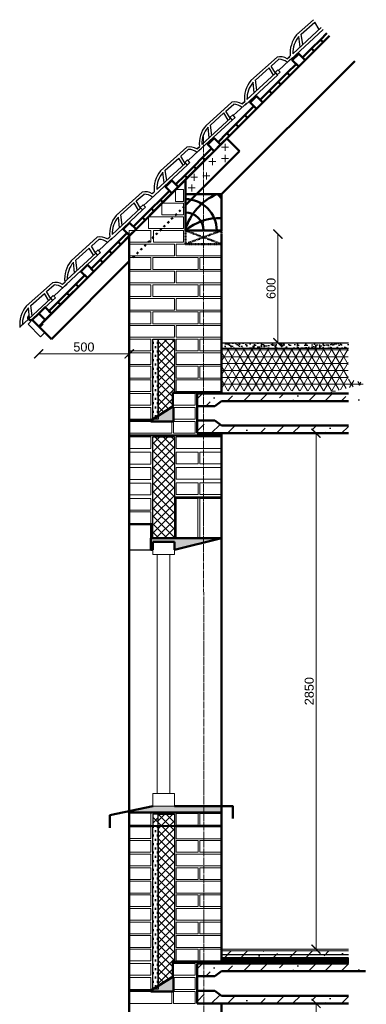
# Model space of a CAD drawing. Header units: millimetres. Extents: x -2096172177 to 2055029645, y -728784453 to 1899906214.
# Tile 87 of 109: x 3662995 to 3664908, y 1854601 to 1860041. Entities that reach past the tile are written whole.
import ezdxf

# ---------------------------------------------------------------- set-up
doc = ezdxf.new("R2010")
doc.units = ezdxf.units.MM
doc.linetypes.add('ACAD_ISO03W100', pattern=[30, 12, -18])
doc.linetypes.add('DASHDOT_axis', pattern=[24, 20, -1.5, 1, -1.5])
for name, color, linetype, lineweight in [('Кирпич', 10, 'Continuous', 20), ('Наружные стены', 1, 'Continuous', 50), ('окна', 4, 'Continuous', 20), ('Оси', 40, 'Continuous', 18), ('Толщины привязок', 130, 'Continuous', 18), ('Уровни пола', 240, 'Continuous', 50), ('черепица', 20, 'Continuous', 30), ('Штриховки', 212, 'Continuous', 25)]:
    doc.layers.add(name, color=color, linetype=linetype, lineweight=lineweight)
doc.styles.add('стиль для стен', font='arial.ttf')
doc.linetypes.add('ограждение1', pattern='A,6.35,-2.54,[133,ltypeshp.shx,S=2.54,R=0,X=-2.54,Y=0],-2.54,25.4', length=36.83)
doc.dimstyles.new('размеры плит', dxfattribs={"dimtxt": 2.5, "dimasz": 2.5, "dimexe": 1.25, "dimexo": 0.625, "dimtad": 1, "dimtxsty": 'стиль для стен', "dimblk": 'ARCHTICK', "dimcen": 2.5, "dimse1": 1, "dimse2": 1, "dimclrt": 3, "dimadec": 0, "dimazin": 0, "dimtfac": 1, "dimtmove": 0, "dimatfit": 3, "dimldrblk": 'CLOSEDBLANK', "dimfxl": 0, "dimarcsym": 0})
pattern_1 = [(45, (1000.42, -18322.34), (33.6759605, 123.4785217), [158.75, -31.75, 0, -31.75])]

# ---------------------------------------------------------------- blocks, each defined once
blk = doc.blocks.new('_ArchTick')
at = {"color": 0, "linetype": 'ByBlock', "const_width": 0.15}
blk.add_lwpolyline([(-0.5, -0.5), (0.5, 0.5)], dxfattribs=at)
blk = doc.blocks.new('*D533')
at = {"layer": 'Defpoints', "color": 0, "transparency": 16777216}
for p in [(1833959.014081, 960377.981768), (1833959.014081, 960377.981768), (1833959.014081, 957527.981768)]:
    blk.add_point(p, dxfattribs=at)
at = {"layer": 'Уровни пола', "color": 0, "lineweight": -2, "transparency": 16777216}
blk.add_line((1833959.014081, 957527.981768), (1833959.014081, 960377.981768), dxfattribs=at)
at = {"layer": 'Уровни пола', "color": 0, "lineweight": -2, "transparency": 16777216, "xscale": 50, "yscale": 50, "zscale": 50}
for p, rotation in [((1833959.014081, 960377.981768), 90), ((1833959.014081, 957527.981768), 270)]:
    blk.add_blockref('_ArchTick', p, dxfattribs=dict(at, rotation=rotation))
at = {"layer": 'Уровни пола', "color": 3, "transparency": 16777216, "insert": (1833921.514081, 958952.981768), "char_height": 50, "attachment_point": 5, "rotation": 90, "style": 'стиль для стен'}
blk.add_mtext('2850', dxfattribs=at)
blk = doc.blocks.new('_ClosedBlank')
at = {"color": 0, "linetype": 'ByBlock', "lineweight": -2}
for p, q in [((-1, 0.2), (0, 0)), ((-1, 0.2), (-1, -0.2)), ((0, 0), (-1, -0.2))]:
    blk.add_line(p, q, dxfattribs=at)
blk = doc.blocks.new('*D534')
at = {"layer": 'Defpoints', "color": 0, "transparency": 16777216}
for p in [(1833472.5, 957228), (1833959, 957228), (1833472.5, 954378)]:
    blk.add_point(p, dxfattribs=at)
at = {"layer": 'Уровни пола', "color": 0, "lineweight": -2, "transparency": 16777216}
blk.add_line((1833959, 954378), (1833959, 957228), dxfattribs=at)
at = {"layer": 'Уровни пола', "color": 0, "lineweight": -2, "transparency": 16777216, "xscale": 50, "yscale": 50, "zscale": 50}
for p, rotation in [((1833959, 957228), 90), ((1833959, 954378), 270)]:
    blk.add_blockref('_ArchTick', p, dxfattribs=dict(at, rotation=rotation))
at = {"layer": 'Уровни пола', "color": 3, "transparency": 16777216, "insert": (1833921.5, 955803), "char_height": 50, "attachment_point": 5, "rotation": 90, "style": 'стиль для стен'}
blk.add_mtext('2850', dxfattribs=at)
blk = doc.blocks.new('*D535')
at = {"layer": 'Defpoints', "color": 0, "transparency": 16777216}
for p in [(1833437.6, 961478), (1833748.4, 961478), (1833437.6, 960878)]:
    blk.add_point(p, dxfattribs=at)
at = {"layer": 'Уровни пола', "color": 0, "lineweight": -2, "transparency": 16777216}
blk.add_line((1833748.4, 960878), (1833748.4, 961478), dxfattribs=at)
at = {"layer": 'Уровни пола', "color": 0, "lineweight": -2, "transparency": 16777216, "xscale": 50, "yscale": 50, "zscale": 50}
for p, rotation in [((1833748.4, 961478), 90), ((1833748.4, 960878), 270)]:
    blk.add_blockref('_ArchTick', p, dxfattribs=dict(at, rotation=rotation))
at = {"layer": 'Уровни пола', "color": 3, "transparency": 16777216, "insert": (1833710.9, 961178), "char_height": 50, "attachment_point": 5, "rotation": 90, "style": 'стиль для стен'}
blk.add_mtext('600', dxfattribs=at)
blk = doc.blocks.new('*D536')
at = {"layer": 'Defpoints', "color": 0, "transparency": 16777216}
for p in [(1832427.6, 960936.6), (1832927.6, 960936.6), (1832927.6, 960816.6)]:
    blk.add_point(p, dxfattribs=at)
at = {"layer": 'Уровни пола', "color": 0, "lineweight": -2, "transparency": 16777216}
blk.add_line((1832427.6, 960816.6), (1832927.6, 960816.6), dxfattribs=at)
at = {"layer": 'Уровни пола', "color": 0, "lineweight": -2, "transparency": 16777216, "xscale": 50, "yscale": 50, "zscale": 50, "rotation": 180}
blk.add_blockref('_ArchTick', (1832427.6, 960816.6), dxfattribs=at)
at = {"layer": 'Уровни пола', "color": 0, "lineweight": -2, "transparency": 16777216, "xscale": 50, "yscale": 50, "zscale": 50}
blk.add_blockref('_ArchTick', (1832927.6, 960816.6), dxfattribs=at)
at = {"layer": 'Уровни пола', "color": 3, "transparency": 16777216, "insert": (1832677.6, 960854.1), "char_height": 50, "attachment_point": 5, "style": 'стиль для стен'}
blk.add_mtext('500', dxfattribs=at)
blk = doc.blocks.new('Фасад (на основе 1 эт)')
at = {"layer": 'Уровни пола', "linetype": 'ограждение1', "ltscale": 10}
h = blk.add_hatch(dxfattribs=at)
h.set_pattern_fill('DOTS', color=5, scale=15)
h.set_pattern_definition([(0, (2203.427, -13502.5), (11.90625, 23.8125), [0, -23.8125])])
h.paths.add_polyline_path([(1833087.585, 960897.983), (1833057.584, 960897.983), (1833057.584, 960455.783), (1833087.585, 960455.783)])
at = {"layer": 'Уровни пола', "lineweight": 30}
h = blk.add_hatch(dxfattribs=at)
h.set_pattern_fill('AR-SAND', color=5, scale=0.03)
h.set_pattern_definition([(37.5, (1000.422, -18322.34), (-0.96001878, 29.36479424), [0, -23.1648, 0, -25.908, 0, -24.765]), (7.5, (1000.42, -18322.34), (26.971397, 43.009506), [0, -12.4968, 0, -20.8788, 0, -8.001]), (327.5, (981.676, -18322.34), (47.4595422, 0.08623108), [0, -7.62, 0, -27.432, 0, -35.814]), (317.5, (981.676, -18322.34), (45.81338715, 13.3757594), [0, -3.81, 0, -17.9832, 0, -20.574])])
h.paths.add_polyline_path([(1834137.584, 960847.982), (1834137.584, 960877.982), (1833437.584, 960877.982), (1833437.584, 960847.982)])
at = {"layer": 'Уровни пола', "lineweight": 20}
h = blk.add_hatch(dxfattribs=at)
h.set_pattern_fill('NET3', color=3, scale=0.6)
h.set_pattern_definition([(0, (999.414, -18322.34), (0, 38.1), []), (60, (999.414, -18322.34), (-32.9955679, 19.05), []), (120, (999.414, -18322.34), (-32.9955679, -19.05), [])])
h.paths.add_polyline_path([(1834136.576, 960847.981), (1833436.576, 960847.981), (1833436.576, 960832.983), (1833436.576, 960822.982), (1833436.576, 960822.982), (1833436.576, 960757.982), (1833436.576, 960747.982), (1833436.576, 960747.982), (1833436.576, 960682.982), (1833436.576, 960672.981), (1833436.576, 960672.981), (1833436.576, 960607.981), (1833436.576, 960612.698), (1834056.576, 960612.698), (1834036.576, 960602.981), (1834236.576, 960652.981), (1834136.576, 960677.981)])
at = {"layer": 'Уровни пола'}
h = blk.add_hatch(color=5, dxfattribs=at)
h.dxf.hatch_style = 1
h.paths.add_polyline_path([(1833172.584, 960520.482), (1833172.584, 960521.27), (1833162.094, 960521.27), (1833047.163, 960449.307), (1833047.163, 960442.982), (1833162.584, 960442.982), (1833172.584, 960442.982), (1833172.584, 960455.482), (1833172.584, 960455.482)])
h = blk.add_hatch(color=5, dxfattribs=at)
h.dxf.hatch_style = 1
h.paths.add_polyline_path([(1833436.927, 959797.397), (1833436.927, 959797.561), (1833047.584, 959797.561), (1833047.584, 959732.982), (1833057.584, 959732.982), (1833057.584, 959777.982), (1833177.584, 959777.982), (1833177.584, 959732.982)])
h = blk.add_hatch(color=5, dxfattribs=at)
h.dxf.hatch_style = 1
h.paths.add_polyline_path([(1833437.584, 958317.982), (1833177.741, 958317.982), (1833057.584, 958317.982), (1832927.584, 958290.588), (1832927.584, 958283.011), (1833437.584, 958283.011)])
at = {"layer": 'Уровни пола', "linetype": 'ограждение1', "ltscale": 10}
h = blk.add_hatch(dxfattribs=at)
h.set_pattern_fill('DOTS', color=5, scale=15)
h.set_pattern_definition([(0, (2203.427, -16652.5), (11.90625, 23.8125), [0, -23.8125])])
h.paths.add_polyline_path([(1833087.584, 958207.529), (1833057.584, 958207.529), (1833057.584, 957305.783), (1833087.585, 957305.783)])
at = {"layer": 'Уровни пола'}
h = blk.add_hatch(color=5, dxfattribs=at)
h.dxf.hatch_style = 1
h.paths.add_polyline_path([(1833172.584, 957370.482), (1833172.584, 957371.27), (1833162.094, 957371.27), (1833047.163, 957299.307), (1833047.163, 957292.982), (1833172.584, 957292.982), (1833172.584, 957305.482), (1833172.584, 957305.482)])
at = {"layer": 'Штриховки', "linetype": 'Continuous', "lineweight": 25}
h = blk.add_hatch(dxfattribs=at)
h.set_pattern_fill('ANSI37', color=256, scale=0.5)
h.set_pattern_definition([(45, (1000.422, -15172.34), (-22.4506403, 22.4506403), []), (135, (1000.422, -15172.34), (-22.4506403, -22.4506403), [])])
h.paths.add_polyline_path([(1833177.585, 960897.983), (1833087.585, 960897.983), (1833087.585, 960474.616), (1833162.094, 960521.27), (1833168.113, 960525.039), (1833168.113, 960602.982), (1833177.585, 960602.982)])
at = {"layer": 'Штриховки'}
h = blk.add_hatch(dxfattribs=at)
h.set_pattern_fill('ANSI36', color=5, scale=20)
h.set_pattern_definition([(45, (1000.42, -15172.34), (33.6759605, 123.4785217), [158.75, -31.75, 0, -31.75])])
h.paths.add_polyline_path([(1834137.584, 960420.416), (1834115.064, 960420.416), (1833436.488, 960420.416), (1833400.21, 960447.833), (1833302.584, 960447.833), (1833302.584, 960377.982), (1834137.584, 960377.982)])
h.paths.add_polyline_path([(1834228.513, 960555.25), (1834057.584, 960597.982), (1833302.584, 960597.982), (1833302.584, 960527.833), (1833400.21, 960527.833), (1833436.488, 960555.25)])
at = {"layer": 'Штриховки', "linetype": 'Continuous', "lineweight": 25}
h = blk.add_hatch(dxfattribs=at)
h.set_pattern_fill('ANSI37', color=256, scale=0.5)
h.set_pattern_definition([(45, (1000.422, -15221.694), (-22.4506403, 22.4506403), []), (135, (1000.422, -15221.694), (-22.4506403, -22.4506403), [])])
h.paths.add_polyline_path([(1833057.584, 959797.982), (1833176.927, 959797.982), (1833176.927, 960358.581), (1833057.584, 960358.581)])
h = blk.add_hatch(dxfattribs=at)
h.set_pattern_fill('ANSI37', color=256, scale=0.5)
h.set_pattern_definition([(45, (2203.427, -16652.5), (-22.4506403, 22.4506403), []), (135, (2203.427, -16652.5), (-22.4506403, -22.4506403), [])])
h.paths.add_polyline_path([(1833087.585, 958272.984), (1833057.584, 958272.984), (1833057.584, 958207.529), (1833087.585, 958207.529)])
h = blk.add_hatch(dxfattribs=at)
h.set_pattern_fill('ANSI37', color=256, scale=0.5)
h.set_pattern_definition([(45, (1000.422, -18322.34), (-22.4506403, 22.4506403), []), (135, (1000.422, -18322.34), (-22.4506403, -22.4506403), [])])
h.paths.add_polyline_path([(1833177.585, 958272.984), (1833087.585, 958272.984), (1833087.585, 957324.616), (1833162.094, 957371.27), (1833168.113, 957375.039), (1833168.113, 957452.982), (1833177.585, 957452.982)])
at = {"layer": 'Штриховки'}
h = blk.add_hatch(color=6, dxfattribs=at)
h.dxf.hatch_style = 1
h.paths.add_polyline_path([(1833437.584, 957527.982), (1833437.584, 957517.982), (1834137.584, 957517.982), (1834137.584, 957527.982)])
h = blk.add_hatch(dxfattribs=at)
h.set_pattern_fill('ANSI36', color=5, scale=20)
h.set_pattern_definition(pattern_1)
h.paths.add_polyline_path([(1833437.584, 957517.982), (1833437.584, 957477.982), (1834137.584, 957477.982), (1834137.584, 957517.982)])
h = blk.add_hatch(dxfattribs=at)
h.set_pattern_fill('ANSI36', color=5, scale=20)
h.set_pattern_definition(pattern_1)
h.paths.add_polyline_path([(1834123.606, 957405.25), (1834228.513, 957405.25), (1834137.584, 957427.982), (1834137.584, 957447.982), (1833437.584, 957447.982), (1833302.584, 957447.982), (1833302.584, 957377.833), (1833400.21, 957377.833), (1833436.488, 957405.25)])
h.paths.add_polyline_path([(1834137.584, 957270.416), (1834115.064, 957270.416), (1833436.488, 957270.416), (1833400.21, 957297.833), (1833302.584, 957297.833), (1833302.584, 957227.982), (1834137.584, 957227.982)])
at = {"layer": 'Штриховки', "linetype": 'Continuous', "lineweight": 25}
h = blk.add_hatch(dxfattribs=at)
h.set_pattern_fill('ANSI37', color=256, scale=0.3)
h.set_pattern_definition([(45, (1000.4216, -18322.3406), (-0.6735192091, 0.6735192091), []), (135, (1000.4216, -18322.3406), (-0.6735192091, -0.6735192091), [])])
h.paths.add_polyline_path([(1834137.584, 957477.982), (1833437.584, 957477.982), (1833437.584, 957462.983), (1833437.584, 957447.982), (1834137.584, 957447.982)])
at = {"layer": 'Кирпич', "ltscale": 100}
for points in [[(1833183.87, 961723.956), (1833227.584, 961723.956), (1833227.584, 961658.956), (1833183.87, 961658.956)], [(1833108.544, 961648.88), (1833227.584, 961648.88), (1833227.584, 961583.88), (1833108.544, 961583.88)], [(1833033.882, 961573.805), (1833227.584, 961573.805), (1833227.584, 961508.805), (1833033.882, 961508.805)], [(1832927.584, 961498.729), (1833047.584, 961498.729), (1833047.584, 961433.729), (1832927.584, 961433.729)], [(1833061.584, 961498.581), (1833226.584, 961498.581), (1833226.584, 961433.581), (1833061.584, 961433.581)], [(1832927.584, 961423.279), (1833177.584, 961423.279), (1833177.584, 961358.279), (1832927.584, 961358.279)], [(1833187.584, 961423.131), (1833437.584, 961423.131), (1833437.584, 961358.131), (1833187.584, 961358.131)], [(1832927.584, 961348.204), (1833047.584, 961348.204), (1833047.584, 961283.204), (1832927.584, 961283.204)], [(1833057.584, 961348.204), (1833307.584, 961348.204), (1833307.584, 961283.204), (1833057.584, 961283.204)], [(1833317.584, 961348.204), (1833437.584, 961348.204), (1833437.584, 961283.204), (1833317.584, 961283.204)], [(1832927.584, 961273.205), (1833177.584, 961273.205), (1833177.584, 961208.205), (1832927.584, 961208.205)], [(1833187.584, 961273.057), (1833437.584, 961273.057), (1833437.584, 961208.057), (1833187.584, 961208.057)], [(1832927.584, 961198.13), (1833047.584, 961198.13), (1833047.584, 961133.13), (1832927.584, 961133.13)], [(1833057.584, 961198.13), (1833307.584, 961198.13), (1833307.584, 961133.13), (1833057.584, 961133.13)], [(1833317.584, 961198.131), (1833437.584, 961198.131), (1833437.584, 961133.131), (1833317.584, 961133.131)], [(1832927.584, 961123.131), (1833177.584, 961123.131), (1833177.584, 961058.131), (1832927.584, 961058.131)], [(1833187.584, 961122.983), (1833437.584, 961122.983), (1833437.584, 961057.983), (1833187.584, 961057.983)], [(1832927.584, 961048.056), (1833047.584, 961048.056), (1833047.584, 960983.056), (1832927.584, 960983.056)], [(1833057.584, 961048.056), (1833307.584, 961048.056), (1833307.584, 960983.056), (1833057.584, 960983.056)], [(1833317.584, 961048.057), (1833437.584, 961048.057), (1833437.584, 960983.057), (1833317.584, 960983.057)], [(1832927.584, 960973.057), (1833177.584, 960973.057), (1833177.584, 960908.057), (1832927.584, 960908.057)], [(1833187.584, 960973.056), (1833437.584, 960973.056), (1833437.584, 960908.056), (1833187.584, 960908.056)], [(1832927.584, 960897.982), (1833047.584, 960897.982), (1833047.584, 960832.982), (1832927.584, 960832.982)], [(1833187.584, 960897.983), (1833307.584, 960897.983), (1833307.584, 960832.983), (1833187.584, 960832.983)], [(1833317.584, 960897.983), (1833437.584, 960897.983), (1833437.584, 960832.983), (1833317.584, 960832.983)], [(1832927.584, 960822.982), (1833047.584, 960822.982), (1833047.584, 960757.982), (1832927.584, 960757.982)], [(1833187.584, 960822.983), (1833437.584, 960822.983), (1833437.584, 960757.983), (1833187.584, 960757.983)], [(1832927.584, 960747.982), (1833047.584, 960747.982), (1833047.584, 960682.982), (1832927.584, 960682.982)], [(1833187.584, 960747.983), (1833307.584, 960747.983), (1833307.584, 960682.983), (1833187.584, 960682.983)], [(1833317.584, 960747.983), (1833437.584, 960747.983), (1833437.584, 960682.983), (1833317.584, 960682.983)], [(1832927.584, 960672.982), (1833047.584, 960672.982), (1833047.584, 960607.982), (1832927.584, 960607.982)], [(1833187.584, 960672.982), (1833437.584, 960672.982), (1833437.584, 960607.982), (1833187.584, 960607.982)], [(1832927.584, 960597.982), (1833047.584, 960597.982), (1833047.584, 960532.982), (1832927.584, 960532.982)], [(1833172.584, 960597.982), (1833292.584, 960597.982), (1833292.584, 960532.982), (1833172.584, 960532.982)], [(1832927.584, 960520.482), (1833047.584, 960520.482), (1833047.584, 960455.482), (1832927.584, 960455.482)], [(1833172.584, 960520.482), (1833292.584, 960520.482), (1833292.584, 960455.482), (1833172.584, 960455.482)], [(1832927.584, 960442.982), (1833162.584, 960442.982), (1833162.584, 960377.982), (1832927.584, 960377.982)], [(1833172.584, 960442.982), (1833292.584, 960442.982), (1833292.584, 960377.982), (1833172.584, 960377.982)], [(1832927.584, 960358.581), (1833047.584, 960358.581), (1833047.584, 960293.581), (1832927.584, 960293.581)], [(1833187.584, 960358.629), (1833437.584, 960358.629), (1833437.584, 960293.629), (1833187.584, 960293.629)], [(1832927.584, 960272.982), (1833047.584, 960272.982), (1833047.584, 960207.982), (1832927.584, 960207.982)], [(1833187.584, 960273.629), (1833307.584, 960273.629), (1833307.584, 960208.629), (1833187.584, 960208.629)], [(1833317.584, 960273.629), (1833437.584, 960273.629), (1833437.584, 960208.629), (1833317.584, 960208.629)], [(1832927.584, 960187.982), (1833047.584, 960187.982), (1833047.584, 960122.982), (1832927.584, 960122.982)], [(1833187.584, 960188.628), (1833437.584, 960188.628), (1833437.584, 960123.628), (1833187.584, 960123.628)], [(1832927.584, 960102.982), (1833047.584, 960102.982), (1833047.584, 960037.982), (1832927.584, 960037.982)], [(1833187.584, 960103.628), (1833307.584, 960103.628), (1833307.584, 960038.628), (1833187.584, 960038.628)], [(1833317.584, 960103.628), (1833437.584, 960103.628), (1833437.584, 960038.628), (1833317.584, 960038.628)], [(1832927.584, 960017.982), (1833047.584, 960017.982), (1833047.584, 959952.982), (1832927.584, 959952.982)], [(1832927.584, 959942.982), (1833047.584, 959942.982), (1833047.584, 959877.982), (1832927.584, 959877.982)], [(1832927.584, 958278.181), (1833047.584, 958278.181), (1833047.584, 958213.181), (1832927.584, 958213.181)], [(1833187.584, 958277.584), (1833307.584, 958277.584), (1833307.584, 958212.584), (1833187.584, 958212.584)], [(1833317.584, 958277.584), (1833437.584, 958277.584), (1833437.584, 958212.584), (1833317.584, 958212.584)], [(1832927.584, 958203.181), (1833047.584, 958203.181), (1833047.584, 958138.181), (1832927.584, 958138.181)], [(1833187.584, 958202.583), (1833437.584, 958202.583), (1833437.584, 958137.583), (1833187.584, 958137.583)], [(1832927.584, 958128.181), (1833047.584, 958128.181), (1833047.584, 958063.181), (1832927.584, 958063.181)], [(1833187.584, 958127.583), (1833307.584, 958127.583), (1833307.584, 958062.583), (1833187.584, 958062.583)], [(1833317.584, 958127.583), (1833437.584, 958127.583), (1833437.584, 958062.583), (1833317.584, 958062.583)], [(1832927.584, 958053.181), (1833047.584, 958053.181), (1833047.584, 957988.181), (1832927.584, 957988.181)], [(1833187.584, 958052.583), (1833437.584, 958052.583), (1833437.584, 957987.583), (1833187.584, 957987.583)], [(1832927.584, 957977.582), (1833047.584, 957977.582), (1833047.584, 957912.582), (1832927.584, 957912.582)], [(1833187.584, 957977.583), (1833307.584, 957977.583), (1833307.584, 957912.583), (1833187.584, 957912.583)], [(1833317.584, 957977.583), (1833437.584, 957977.583), (1833437.584, 957912.583), (1833317.584, 957912.583)], [(1832927.584, 957902.582), (1833047.584, 957902.582), (1833047.584, 957837.582), (1832927.584, 957837.582)], [(1833187.584, 957902.583), (1833437.584, 957902.583), (1833437.584, 957837.583), (1833187.584, 957837.583)], [(1832927.584, 957827.582), (1833047.584, 957827.582), (1833047.584, 957762.582), (1832927.584, 957762.582)], [(1833187.584, 957827.583), (1833307.584, 957827.583), (1833307.584, 957762.583), (1833187.584, 957762.583)], [(1833317.584, 957827.583), (1833437.584, 957827.583), (1833437.584, 957762.583), (1833317.584, 957762.583)], [(1832927.584, 957752.582), (1833047.584, 957752.582), (1833047.584, 957687.582), (1832927.584, 957687.582)], [(1833187.584, 957752.583), (1833437.584, 957752.583), (1833437.584, 957687.583), (1833187.584, 957687.583)], [(1832927.584, 957677.582), (1833047.584, 957677.582), (1833047.584, 957612.582), (1832927.584, 957612.582)], [(1833187.584, 957677.583), (1833307.584, 957677.583), (1833307.584, 957612.583), (1833187.584, 957612.583)], [(1833317.584, 957677.583), (1833437.584, 957677.583), (1833437.584, 957612.583), (1833317.584, 957612.583)], [(1832927.584, 957602.582), (1833047.584, 957602.582), (1833047.584, 957537.582), (1832927.584, 957537.582)], [(1833187.584, 957602.582), (1833437.584, 957602.582), (1833437.584, 957537.582), (1833187.584, 957537.582)], [(1832927.584, 957527.982), (1833047.584, 957527.982), (1833047.584, 957462.982), (1832927.584, 957462.982)], [(1833187.584, 957527.983), (1833307.584, 957527.983), (1833307.584, 957462.983), (1833187.584, 957462.983)], [(1833317.584, 957527.983), (1833437.584, 957527.983), (1833437.584, 957462.983), (1833317.584, 957462.983)], [(1832927.584, 957447.982), (1833047.584, 957447.982), (1833047.584, 957382.982), (1832927.584, 957382.982)], [(1833172.584, 957447.982), (1833292.584, 957447.982), (1833292.584, 957382.982), (1833172.584, 957382.982)], [(1832927.584, 957370.482), (1833047.584, 957370.482), (1833047.584, 957305.482), (1832927.584, 957305.482)], [(1833172.584, 957370.482), (1833292.584, 957370.482), (1833292.584, 957305.482), (1833172.584, 957305.482)], [(1832927.584, 957292.982), (1833162.584, 957292.982), (1833162.584, 957227.982), (1832927.584, 957227.982)], [(1833172.584, 957292.982), (1833292.584, 957292.982), (1833292.584, 957227.982), (1833172.584, 957227.982)]]:
    blk.add_lwpolyline(points, close=True, dxfattribs=at)
at = {"layer": 'Кирпич', "color": 6, "ltscale": 10}
for points in [[(1833186.927, 960017.982), (1833306.927, 960017.982), (1833306.927, 959797.982), (1833186.927, 959797.982)], [(1833316.927, 960017.982), (1833436.927, 960017.982), (1833436.927, 959797.982), (1833316.927, 959797.982)]]:
    blk.add_lwpolyline(points, close=True, dxfattribs=at)
at = {"layer": 'Наружные стены'}
for p, q in [((1832927.584, 954377.982), (1832927.584, 961478.581)), ((1833437.584, 960597.982), (1833437.584, 961477.983)), ((1833437.584, 957447.982), (1833437.584, 960377.982)), ((1833437.584, 954377.982), (1833437.584, 957227.982))]:
    blk.add_line(p, q, dxfattribs=at)
at = {"layer": 'Наружные стены', "ltscale": 10}
for p, q in [((1833302.584, 960597.982), (1834137.584, 960597.982)), ((1833302.584, 960377.982), (1833302.584, 960597.982)), ((1833047.063, 960449.244), (1833162.094, 960521.27)), ((1833172.584, 960521.27), (1833172.584, 960442.982)), ((1833172.584, 960442.982), (1833047.163, 960442.982)), ((1833302.584, 960377.982), (1834137.584, 960377.982)), ((1833302.584, 957447.982), (1834137.584, 957447.982)), ((1833302.584, 957227.982), (1833302.584, 957447.982)), ((1833047.063, 957299.244), (1833162.094, 957371.27)), ((1833172.584, 957371.27), (1833172.584, 957292.982)), ((1833172.584, 957292.982), (1833047.163, 957292.982)), ((1833302.584, 957227.982), (1834137.584, 957227.982))]:
    blk.add_line(p, q, dxfattribs=at)
at = {"layer": 'окна'}
for p, q in [((1833082.584, 959707.982), (1833082.584, 958387.982)), ((1833152.584, 958387.982), (1833152.584, 959707.982))]:
    blk.add_line(p, q, dxfattribs=at)
for points in [[(1833177.584, 959777.982), (1833057.584, 959777.982), (1833057.584, 959707.982), (1833177.584, 959707.982)], [(1833177.584, 958387.982), (1833057.584, 958387.982), (1833057.584, 958317.982), (1833177.584, 958317.982)]]:
    blk.add_lwpolyline(points, close=True, dxfattribs=at)
at = {"layer": 'Оси', "linetype": 'DASHDOT_axis', "lineweight": 15, "ltscale": 2}
blk.add_line((1833337.584, 962016.689), (1833342.103, 952292.355), dxfattribs=at)
at = {"layer": 'Уровни пола'}
for p, q in [((1833238.124, 961777.591), (1834034.139, 962573.606)), ((1833437.584, 961698.131), (1834173.599, 962434.146)), ((1833237.584, 961692.983), (1833237.584, 961778.131)), ((1833237.584, 961612.983), (1833237.584, 961692.983)), ((1832392.769, 961003.751), (1832389.791, 961006.729)), ((1832432.604, 960963.916), (1832392.769, 961003.751)), ((1832450.282, 960981.594), (1832432.604, 960963.916)), ((1833168.113, 960602.982), (1833437.584, 960602.982)), ((1833168.113, 960525.039), (1833168.113, 960602.982)), ((1833400.21, 960527.833), (1833436.488, 960555.25)), ((1833436.488, 960555.25), (1834123.606, 960555.25)), ((1834123.606, 960555.25), (1834137.584, 960555.25)), ((1833047.063, 960449.244), (1833168.113, 960525.039)), ((1833302.584, 960527.833), (1833400.21, 960527.833)), ((1832927.584, 960449.244), (1833047.063, 960449.244)), ((1833302.584, 960447.833), (1833400.21, 960447.833)), ((1833400.21, 960447.833), (1833436.488, 960420.416)), ((1833436.488, 960420.416), (1834123.606, 960420.416)), ((1834115.064, 960420.416), (1834137.584, 960420.416)), ((1833182.188, 959798.037), (1833182.188, 960022.904)), ((1833182.188, 960022.904), (1833437.193, 960022.904)), ((1832927.584, 959875.549), (1833052.224, 959875.549)), ((1833052.224, 959875.549), (1833052.224, 959798.037)), ((1833052.224, 959798.037), (1833182.188, 959798.037)), ((1833057.584, 958317.982), (1832820.055, 958267.929)), ((1833177.741, 958317.982), (1833499.128, 958317.982)), ((1833500.032, 958319.307), (1833500.032, 958249.644)), ((1832820.055, 958267.566), (1832820.055, 958197.903)), ((1833168.113, 957375.039), (1833168.113, 957456.917)), ((1833168.113, 957456.917), (1833437.584, 957456.917)), ((1833437.584, 957477.982), (1834137.584, 957477.982)), ((1833302.584, 957377.833), (1833400.21, 957377.833)), ((1833400.21, 957377.833), (1833436.488, 957405.25)), ((1833436.488, 957405.25), (1834123.606, 957405.25)), ((1834123.606, 957405.25), (1834231.675, 957405.25)), ((1833047.063, 957299.244), (1833168.113, 957375.039)), ((1832927.584, 957299.244), (1833047.063, 957299.244)), ((1833302.584, 957297.833), (1833400.21, 957297.833)), ((1833400.21, 957297.833), (1833436.488, 957270.416)), ((1833436.488, 957270.416), (1834123.606, 957270.416)), ((1834115.064, 957270.416), (1834137.584, 957270.416))]:
    blk.add_line(p, q, dxfattribs=at)
at = {"layer": 'Уровни пола', "color": 5}
for p, q in [((1832428.124, 960968.396), (1833466.603, 962006.07)), ((1833466.063, 962006.61), (1833536.736, 961936.467)), ((1833237.584, 961637.547), (1833536.736, 961936.467)), ((1832497.992, 960898.528), (1832927.584, 961327.787)), ((1832427.584, 960968.936), (1832497.992, 960898.528)), ((1833047.584, 959797.561), (1833437.584, 959797.561)), ((1833047.584, 959732.982), (1833047.584, 959797.561)), ((1833057.584, 959732.982), (1833057.584, 959777.982)), ((1833057.584, 959777.982), (1833177.584, 959777.982)), ((1833177.584, 959732.982), (1833437.584, 959797.561)), ((1833177.584, 959777.982), (1833177.584, 959732.982)), ((1833057.584, 959732.982), (1833047.584, 959732.982)), ((1832927.584, 958283.011), (1833437.584, 958283.011))]:
    blk.add_line(p, q, dxfattribs=at)
at = {"layer": 'Уровни пола', "lineweight": 18}
for p, q in [((1833437.589, 961958.111), (1833475.452, 961958.111)), ((1833457.142, 961977.046), (1833457.142, 961937.924)), ((1833386.897, 961898.032), (1833386.897, 961858.91)), ((1833437.589, 961896.539), (1833475.452, 961896.539)), ((1833457.142, 961915.475), (1833457.142, 961876.352)), ((1833367.344, 961879.097), (1833405.206, 961879.097)), ((1833267.181, 961791.886), (1833305.044, 961791.886)), ((1833286.734, 961810.821), (1833286.734, 961771.699)), ((1833334.263, 961799.23), (1833372.125, 961799.23)), ((1833353.816, 961818.166), (1833353.816, 961779.043)), ((1833253.397, 961733.133), (1833291.26, 961733.133)), ((1833272.95, 961752.069), (1833272.95, 961712.947)), ((1833437.584, 957527.982), (1834137.584, 957527.982)), ((1833437.584, 957517.982), (1834137.584, 957517.982)), ((1833437.584, 957477.982), (1834137.584, 957477.982)), ((1833437.584, 957447.982), (1834137.584, 957447.982))]:
    blk.add_line(p, q, dxfattribs=at)
at = {"layer": 'Уровни пола', "color": 5, "linetype": 'ACAD_ISO03W100'}
blk.add_line((1832948.016, 961348.204), (1833227.584, 961627.555), dxfattribs=at)
at = {"layer": 'Уровни пола', "color": 6, "linetype": 'ACAD_ISO03W100', "ltscale": 0.1}
for p, q in [((1833237.584, 961498.131), (1833437.584, 961423.131)), ((1833437.584, 961498.131), (1833237.584, 961423.131))]:
    blk.add_line(p, q, dxfattribs=at)
at = {"layer": 'Уровни пола', "linetype": 'ограждение1'}
for p, q in [((1833162.094, 960521.27), (1833172.584, 960521.27)), ((1833047.163, 960442.982), (1833047.163, 960449.244)), ((1833162.094, 957371.27), (1833172.584, 957371.27)), ((1833047.163, 957292.982), (1833047.163, 957299.244))]:
    blk.add_line(p, q, dxfattribs=at)
at = {"layer": 'Уровни пола'}
for points in [[(1833948.403, 962488.675), (1833997.901, 962538.173), (1833983.759, 962552.315), (1833934.261, 962502.818)], [(1833898.906, 962439.178), (1833948.403, 962488.675), (1833934.261, 962502.818), (1833884.764, 962453.32)], [(1833863.551, 962403.823), (1833828.195, 962439.178), (1833863.551, 962474.533), (1833898.906, 962439.178)], [(1833814.053, 962354.325), (1833863.551, 962403.823), (1833849.409, 962417.965), (1833799.911, 962368.467)], [(1833764.556, 962304.828), (1833814.053, 962354.325), (1833799.911, 962368.467), (1833750.414, 962318.97)], [(1833715.058, 962255.33), (1833764.556, 962304.828), (1833750.414, 962318.97), (1833700.916, 962269.472)], [(1833630.205, 962170.477), (1833594.85, 962205.833), (1833630.205, 962241.188), (1833665.561, 962205.833)], [(1833665.561, 962205.833), (1833715.058, 962255.33), (1833700.916, 962269.472), (1833651.419, 962219.975)], [(1833580.708, 962120.98), (1833630.205, 962170.477), (1833616.063, 962184.62), (1833566.566, 962135.122)], [(1833531.21, 962071.482), (1833580.708, 962120.98), (1833566.566, 962135.122), (1833517.068, 962085.625)], [(1833481.713, 962021.985), (1833531.21, 962071.482), (1833517.068, 962085.625), (1833467.571, 962036.127)], [(1833396.86, 961937.132), (1833361.505, 961972.487), (1833396.86, 962007.843), (1833432.216, 961972.487)], [(1833432.216, 961972.487), (1833481.713, 962021.985), (1833467.571, 962036.127), (1833418.073, 961986.63)], [(1833347.363, 961887.635), (1833396.86, 961937.132), (1833382.718, 961951.274), (1833333.221, 961901.777)], [(1833297.865, 961838.137), (1833347.363, 961887.635), (1833333.221, 961901.777), (1833283.723, 961852.279)], [(1833248.368, 961788.64), (1833297.865, 961838.137), (1833283.723, 961852.279), (1833234.226, 961802.782)], [(1833198.87, 961739.142), (1833248.368, 961788.64), (1833234.226, 961802.782), (1833184.728, 961753.284)], [(1833163.515, 961703.787), (1833128.16, 961739.142), (1833163.515, 961774.498), (1833198.87, 961739.142)], [(1833114.017, 961654.289), (1833163.515, 961703.787), (1833149.373, 961717.929), (1833099.875, 961668.432)], [(1833237.584, 961698.131), (1833437.584, 961698.131), (1833437.584, 961498.131), (1833237.584, 961498.131)], [(1833015.023, 961555.294), (1833064.52, 961604.792), (1833050.378, 961618.934), (1833000.88, 961569.437)], [(1833064.52, 961604.792), (1833114.017, 961654.289), (1833099.875, 961668.432), (1833050.378, 961618.934)], [(1832965.525, 961505.797), (1833015.023, 961555.294), (1833000.88, 961569.437), (1832951.383, 961519.939)], [(1832930.17, 961470.442), (1832894.814, 961505.797), (1832930.17, 961541.152), (1832965.525, 961505.797)], [(1832880.672, 961420.944), (1832930.17, 961470.442), (1832916.028, 961484.584), (1832866.53, 961435.086)], [(1832831.175, 961371.447), (1832880.672, 961420.944), (1832866.53, 961435.086), (1832817.033, 961385.589)], [(1832781.677, 961321.949), (1832831.175, 961371.447), (1832817.033, 961385.589), (1832767.535, 961336.091)], [(1832696.824, 961237.096), (1832661.469, 961272.452), (1832696.824, 961307.807), (1832732.18, 961272.452)], [(1832732.18, 961272.452), (1832781.677, 961321.949), (1832767.535, 961336.091), (1832718.038, 961286.594)], [(1832647.327, 961187.599), (1832696.824, 961237.096), (1832682.682, 961251.239), (1832633.185, 961201.741)], [(1832597.83, 961138.101), (1832647.327, 961187.599), (1832633.185, 961201.741), (1832583.687, 961152.244)], [(1832548.332, 961088.604), (1832597.83, 961138.101), (1832583.687, 961152.244), (1832534.19, 961102.746)], [(1832498.835, 961039.107), (1832548.332, 961088.604), (1832534.19, 961102.746), (1832484.692, 961053.249)], [(1832428.124, 960968.396), (1832392.769, 961003.751), (1832428.124, 961039.107), (1832463.479, 961003.751)], [(1832463.479, 961003.751), (1832428.124, 961039.107), (1832463.479, 961074.462), (1832498.835, 961039.107)]]:
    blk.add_lwpolyline(points, close=True, dxfattribs=at)
blk.add_lwpolyline([(1834019.23, 962587.786), (1833983.759, 962552.315), (1833997.901, 962538.173), (1834033.27, 962573.542)], dxfattribs=at)
at = {"layer": 'Уровни пола', "color": 6, "linetype": 'ACAD_ISO03W100', "ltscale": 0.1}
blk.add_lwpolyline([(1833237.584, 961498.131), (1833437.584, 961498.131), (1833437.584, 961423.131), (1833237.584, 961423.131)], close=True, dxfattribs=at)
at = {"layer": 'Уровни пола'}
for centre, radius, start, end in [((1833532.744, 961416.279), 307.22, 113.446924, 163.893006), ((1833237.584, 961498.131), 266.923, 41.471931, 48.528069), ((1833237.584, 961498.581), 173.065, 359.851001, 90), ((1833237.584, 961498.131), 99.82, 0, 90), ((1833427.997, 961270.124), 297.06, 88.150611, 129.8659), ((1832381.197, 961015.323), 12.074, 120.562195, 315)]:
    blk.add_arc(centre, radius, start, end, dxfattribs=at)
at = {"layer": 'черепица'}
for p, q in [((1833852.137, 962579.143), (1833945.103, 962662.801)), ((1833944.486, 962662.246), (1833944.372, 962662.435)), ((1833997.923, 962609.327), (1833820.393, 962443.731)), ((1833987.546, 962619.833), (1833830.581, 962474.591)), ((1833877.521, 962582.158), (1833952.331, 962649.276)), ((1833976.385, 962609.506), (1833952.331, 962649.276)), ((1833987.455, 962619.749), (1833987.18, 962620.203)), ((1833863.138, 962589.043), (1833863.106, 962589.375)), ((1833870.675, 962511.69), (1833864.911, 962570.844)), ((1833885.677, 962525.572), (1833877.487, 962582.395)), ((1833599.473, 962326.479), (1833743.743, 962456.306)), ((1833710.859, 962406.653), (1833753.595, 962444.995)), ((1833810.781, 962437.4), (1833751.474, 962382.522)), ((1833799.445, 962447.223), (1833813.559, 962460.323)), ((1833806.089, 962452.531), (1833817.099, 962462.749)), ((1833810.781, 962437.4), (1833824.895, 962450.5)), ((1833624.857, 962329.494), (1833699.667, 962396.612)), ((1833691.822, 962409.583), (1833691.708, 962409.772)), ((1833723.722, 962356.842), (1833699.667, 962396.612)), ((1833734.791, 962367.085), (1833710.859, 962406.653)), ((1833747.561, 962358.811), (1833567.729, 962191.067)), ((1833735.844, 962368.059), (1833577.917, 962221.927)), ((1833610.474, 962336.379), (1833610.442, 962336.711)), ((1833633.013, 962272.908), (1833624.823, 962329.731)), ((1833618.011, 962259.027), (1833612.248, 962318.181)), ((1833350.282, 962077.288), (1833494.552, 962207.114)), ((1833461.668, 962157.461), (1833504.404, 962195.804)), ((1833561.59, 962188.208), (1833502.282, 962133.33)), ((1833550.254, 962198.032), (1833564.368, 962211.131)), ((1833553.425, 962199.867), (1833567.539, 962212.967)), ((1833561.59, 962188.208), (1833575.704, 962201.308)), ((1833498.37, 962109.62), (1833326.725, 961952.33)), ((1833486.653, 962118.868), (1833328.726, 961972.736)), ((1833375.666, 962080.303), (1833450.476, 962147.421)), ((1833442.631, 962160.391), (1833442.517, 962160.58)), ((1833474.53, 962107.651), (1833450.476, 962147.421)), ((1833485.6, 962117.893), (1833461.668, 962157.461)), ((1833361.283, 962087.188), (1833361.251, 962087.52)), ((1833368.82, 962009.835), (1833363.056, 962068.989)), ((1833383.822, 962023.717), (1833375.632, 962080.54)), ((1833101.303, 961828.309), (1833245.573, 961958.136)), ((1833212.689, 961908.483), (1833255.426, 961946.825)), ((1833301.275, 961949.053), (1833315.389, 961962.153)), ((1833304.234, 961950.676), (1833315.244, 961960.894)), ((1833312.611, 961939.23), (1833326.725, 961952.33)), ((1833126.688, 961831.324), (1833201.498, 961898.442)), ((1833193.652, 961911.413), (1833193.538, 961911.602)), ((1833225.552, 961858.672), (1833201.498, 961898.442)), ((1833236.621, 961868.915), (1833212.689, 961908.483)), ((1833312.611, 961939.23), (1833253.304, 961884.352)), ((1833249.391, 961860.641), (1833069.559, 961692.897)), ((1833237.674, 961869.889), (1833079.747, 961723.757)), ((1833112.305, 961838.209), (1833112.272, 961838.541)), ((1833119.841, 961760.857), (1833114.078, 961820.011)), ((1833134.843, 961774.738), (1833126.653, 961831.561)), ((1832855.284, 961580.953), (1832999.554, 961710.78)), ((1832966.669, 961661.127), (1833009.406, 961699.469)), ((1833066.592, 961691.874), (1833007.284, 961636.996)), ((1833055.256, 961701.697), (1833066.265, 961711.915)), ((1833066.592, 961691.874), (1833080.706, 961704.974)), ((1832991.654, 961622.533), (1832833.728, 961476.401)), ((1832880.668, 961583.968), (1832955.478, 961651.086)), ((1832947.632, 961664.057), (1832947.518, 961664.246)), ((1832979.532, 961611.316), (1832955.478, 961651.086)), ((1832990.601, 961621.559), (1832966.669, 961661.127)), ((1833003.371, 961613.285), (1832823.539, 961445.541)), ((1832866.285, 961590.853), (1832866.252, 961591.185)), ((1832873.822, 961513.501), (1832868.058, 961572.655)), ((1832888.823, 961527.382), (1832880.634, 961584.205)), ((1832607.224, 961331.023), (1832751.494, 961460.85)), ((1832807.196, 961451.767), (1832820.314, 961463.943)), ((1832632.608, 961334.038), (1832707.418, 961401.156)), ((1832699.573, 961414.127), (1832699.458, 961414.316)), ((1832731.472, 961361.386), (1832707.418, 961401.156)), ((1832718.609, 961411.197), (1832761.346, 961449.539)), ((1832742.542, 961371.629), (1832718.609, 961411.197)), ((1832818.532, 961441.944), (1832759.224, 961387.065)), ((1832818.532, 961441.944), (1832832.646, 961455.043)), ((1832755.312, 961363.355), (1832575.479, 961195.611)), ((1832743.595, 961372.603), (1832585.668, 961226.471)), ((1832618.225, 961340.923), (1832618.193, 961341.255)), ((1832625.762, 961263.57), (1832619.998, 961322.725)), ((1832640.764, 961277.452), (1832632.574, 961334.275)), ((1832359.132, 961080.055), (1832503.402, 961209.882)), ((1832470.518, 961160.229), (1832513.254, 961198.571)), ((1832570.44, 961190.976), (1832511.133, 961136.098)), ((1832559.104, 961200.799), (1832573.218, 961213.899)), ((1832570.44, 961190.976), (1832584.554, 961204.076)), ((1832585.668, 961226.471), (1832572.25, 961214.055)), ((1832384.516, 961083.07), (1832459.326, 961150.188)), ((1832451.481, 961163.159), (1832451.367, 961163.348)), ((1832483.38, 961110.418), (1832459.326, 961150.188)), ((1832494.45, 961120.661), (1832470.518, 961160.229)), ((1832495.503, 961121.635), (1832324.055, 960964.021)), ((1832370.133, 961089.955), (1832370.101, 961090.287)), ((1832392.672, 961026.484), (1832384.482, 961083.307)), ((1832506.282, 961113.325), (1832390.859, 961005.661)), ((1832377.67, 961012.603), (1832371.906, 961071.757))]:
    blk.add_line(p, q, dxfattribs=at)
for points in [[(1833745.45, 962357.761), (1833761.022, 962372.285), (1833748.23, 962385.999), (1833732.658, 962371.474)], [(1833496.259, 962108.569), (1833511.831, 962123.094), (1833499.038, 962136.808), (1833483.467, 962122.283)], [(1833247.28, 961859.591), (1833262.852, 961874.116), (1833250.06, 961887.83), (1833234.488, 961873.305)], [(1833001.261, 961612.235), (1833016.832, 961626.76), (1833004.04, 961640.473), (1832988.468, 961625.949)], [(1832753.201, 961362.304), (1832768.772, 961376.829), (1832755.98, 961390.543), (1832740.409, 961376.018)], [(1832505.109, 961111.337), (1832520.681, 961125.861), (1832507.889, 961139.575), (1832492.317, 961125.05)], [(1832392.769, 961003.751), (1832369.133, 960980.115), (1832438.763, 960910.484), (1832462.399, 960934.12)]]:
    blk.add_lwpolyline(points, close=True, dxfattribs=at)
for centre, radius, start, end in [((1833971.596, 962479.711), 155.425, 140.22766, 186.26549), ((1833966.685, 962479.478), 136.191, 138.307336, 182.056493), ((1833759.423, 962383.597), 74.38, 57.990994, 102.169537), ((1833753.039, 962370.023), 74.38, 50.689217, 90.079642), ((1833718.932, 962227.048), 155.425, 140.22766, 185.891553), ((1833714.021, 962226.814), 136.191, 138.307336, 182.056493), ((1833510.232, 962134.406), 74.38, 57.990994, 102.169537), ((1833503.848, 962120.832), 74.38, 50.689217, 90.079642), ((1833718.932, 962227.048), 155.425, 186.26549, 186.711925), ((1833469.741, 961977.856), 155.425, 140.22766, 185.886383), ((1833464.83, 961977.623), 136.191, 138.307336, 182.056493), ((1833261.253, 961885.427), 74.38, 57.990994, 102.169537), ((1833254.87, 961871.853), 74.38, 50.689217, 90.079642), ((1833220.762, 961728.878), 155.425, 140.22766, 186.478494), ((1833215.851, 961728.644), 136.191, 138.307336, 182.056493), ((1833015.233, 961638.071), 74.38, 57.990994, 102.169537), ((1833008.85, 961624.497), 74.38, 50.689217, 90.079642), ((1832974.742, 961481.522), 155.425, 140.22766, 186.711925), ((1832969.831, 961481.288), 136.191, 138.307336, 182.056493), ((1832767.174, 961388.141), 74.38, 57.990994, 102.169537), ((1832760.79, 961374.567), 74.38, 50.689217, 90.079642), ((1832726.682, 961231.592), 155.425, 140.22766, 186.711925), ((1832721.772, 961231.358), 136.191, 138.307336, 182.056493), ((1832519.082, 961137.173), 74.38, 57.990994, 102.169537), ((1832512.698, 961123.599), 74.38, 50.689217, 90.079642), ((1832478.591, 960980.624), 155.425, 140.22766, 186.711925), ((1832473.68, 960980.39), 136.191, 138.307336, 182.056493)]:
    blk.add_arc(centre, radius, start, end, dxfattribs=at)
at = {"layer": 'Штриховки'}
for p, q in [((1833437.584, 960877.982), (1834137.584, 960877.982)), ((1833437.584, 960847.982), (1834137.584, 960847.982)), ((1833437.584, 960597.982), (1834061.785, 960597.982))]:
    blk.add_line(p, q, dxfattribs=at)
at = {"layer": 'Штриховки', "color": 5, "linetype": 'ограждение1', "lineweight": 40, "ltscale": 0.1}
for p, q in [((1832927.584, 960367.736), (1833437.584, 960367.736)), ((1832927.584, 958208.261), (1833437.584, 958208.261))]:
    blk.add_line(p, q, dxfattribs=at)
at = {"layer": 'Штриховки', "linetype": 'Continuous', "lineweight": 25}
for p, q in [((1833057.584, 958207.529), (1833087.584, 958207.529)), ((1833057.584, 957305.783), (1833057.584, 958207.529)), ((1833087.584, 958207.529), (1833087.585, 957305.783)), ((1833087.585, 957305.783), (1833057.584, 957305.783))]:
    blk.add_line(p, q, dxfattribs=at)
at = {"layer": 'Штриховки', "linetype": 'ограждение1', "lineweight": 30, "ltscale": 0.1}
blk.add_line((1833437.584, 957497.982), (1834137.584, 957497.982), dxfattribs=at)
at = {"layer": 'Штриховки', "linetype": 'Continuous', "lineweight": 25}
for points in [[(1833057.584, 960897.983), (1833087.585, 960897.983), (1833087.585, 960455.783), (1833057.584, 960455.783)], [(1833087.585, 958272.984), (1833057.584, 958272.984), (1833057.584, 958207.529), (1833087.585, 958207.529)]]:
    blk.add_lwpolyline(points, close=True, dxfattribs=at)
for points in [[(1833168.113, 960525.039), (1833087.585, 960474.616), (1833087.585, 960897.983), (1833177.585, 960897.983), (1833177.585, 960602.982)], [(1833168.113, 957375.039), (1833087.585, 957324.616), (1833087.585, 958272.984), (1833177.585, 958272.984), (1833177.585, 957452.982)]]:
    blk.add_lwpolyline(points, dxfattribs=at)
at = {"layer": 'Штриховки', "ltscale": 10}
for points in [[(1833057.584, 960358.581), (1833176.927, 960358.581), (1833176.927, 959797.982), (1833057.584, 959797.982)], [(1833047.584, 959872.982), (1832927.584, 959872.982), (1832927.584, 959732.982), (1833047.584, 959732.982)]]:
    blk.add_lwpolyline(points, close=True, dxfattribs=at)
at = {"layer": 'Уровни пола', "color": 5}
for base, p1, p2, picture, middle in [((1833748.353, 961477.983), (1833437.584, 960877.982), (1833437.584, 961477.983), '*D535', (1833710.853, 961177.983)), ((1833959.014, 960377.982), (1833959.014, 957527.982), (1833959.014, 960377.982), '*D533', (1833921.514, 958952.982)), ((1833959.014, 957227.982), (1833472.466, 954377.982), (1833472.466, 957227.982), '*D534', (1833921.514, 955802.982))]:
    dim = blk.add_linear_dim(base=base, p1=p1, p2=p2, angle=90, dimstyle='размеры плит', dxfattribs=at)
    dim.commit()
    dim.dimension.update_dxf_attribs({"geometry": picture, "text_midpoint": middle})
dim = blk.add_linear_dim(base=(1832927.584, 960816.584), p1=(1832427.584, 960936.631), p2=(1832927.584, 960936.631), dimstyle='размеры плит', dxfattribs=at)
dim.commit()
dim.dimension.update_dxf_attribs({"geometry": '*D536', "text_midpoint": (1832677.584, 960854.084)})

msp = doc.modelspace()

# ---------------------------------------------------------------- block references
at = {"layer": 'Толщины привязок'}
msp.add_blockref('Фасад (на основе 1 эт)', (1830671.788, 897377.872), dxfattribs=at)

doc.saveas('drawing.dxf')
